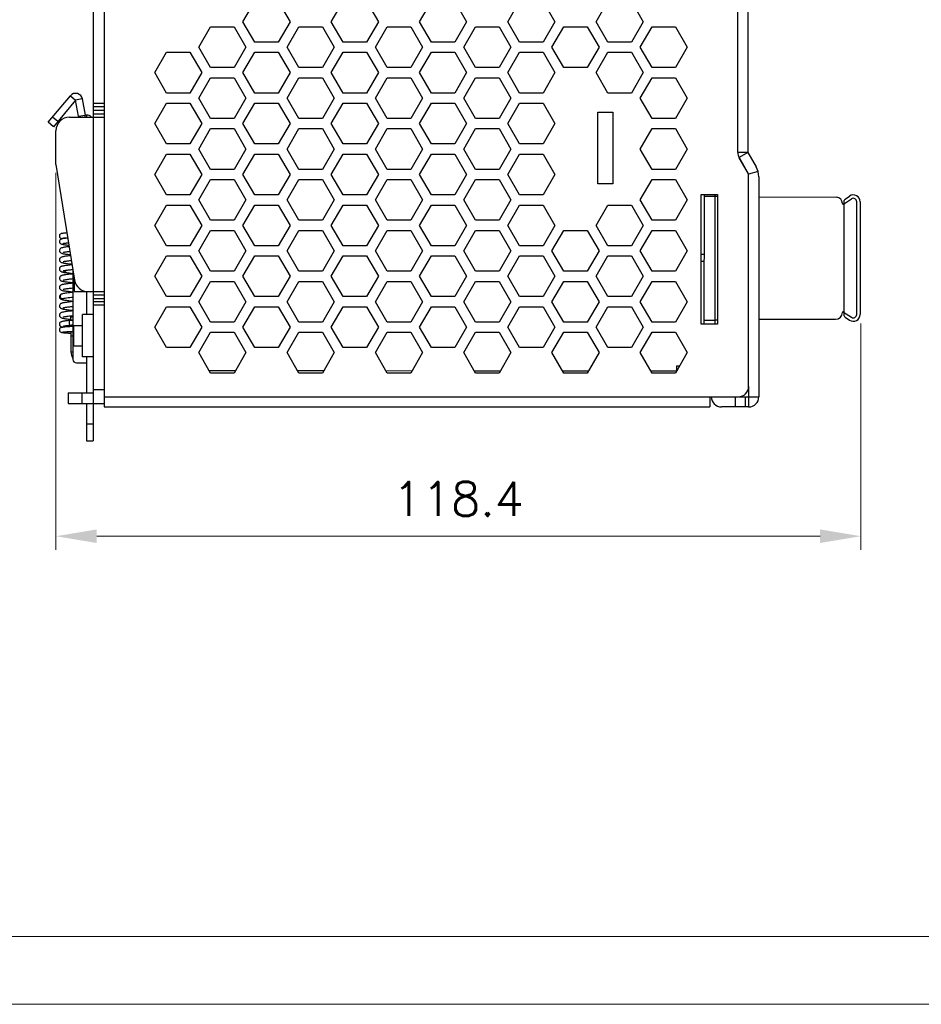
# Model space of a CAD drawing. Header units: millimetres. Extents: x 0 to 420, y 0 to 297.
# Tile 3 of 6: x 154 to 287, y 0 to 145. Entities that reach past the tile are written whole.
import ezdxf

# ---------------------------------------------------------------- set-up
doc = ezdxf.new("R2010")
doc.units = ezdxf.units.MM
doc.layers.get('0').update_dxf_attribs({"linetype": 'CONTINUOUS', "lineweight": 13})
doc.layers.get('Defpoints').update_dxf_attribs({"linetype": 'CONTINUOUS', "lineweight": 13})
doc.layers.add('Dimension', color=2, linetype='CONTINUOUS', lineweight=9)
doc.layers.add('Line', color=3, linetype='CONTINUOUS', lineweight=25)
doc.styles.get("Standard").update_dxf_attribs({"font": 'romans.shx'})
doc.dimstyles.new('yutana', dxfattribs={"dimtxt": 3.5, "dimasz": 3, "dimexe": 1, "dimexo": 0.6, "dimgap": 1.5, "dimtad": 1, "dimdec": 1, "dimzin": 0, "dimdsep": 46, "dimtxsty": 'Standard', "dimcen": 0, "dimadec": 0, "dimazin": 0, "dimtp": 0.01, "dimtm": 0.01, "dimtfac": 1, "dimtdec": 1, "dimtmove": 0, "dimatfit": 3, "dimfxl": 1, "dimtolj": 1, "dimtzin": 0, "dimlwd": 0, "dimlwe": 0, "dimarcsym": 0})

# ---------------------------------------------------------------- blocks, each defined once
blk = doc.blocks.new('*D6')
at = {"layer": 'Defpoints', "color": 0, "ltscale": 5}
for p in [(159.81, 123.7), (278.32, 101.49), (278.32, 68.96)]:
    blk.add_point(p, dxfattribs=at)
at = {"layer": 'Dimension', "color": 0, "lineweight": 0, "ltscale": 5}
for p, q in [((159.81, 122.5), (159.81, 66.96)), ((278.32, 100.29), (278.32, 66.96)), ((165.81, 68.96), (272.32, 68.96))]:
    blk.add_line(p, q, dxfattribs=at)
at = {"layer": 'Dimension', "color": 0, "ltscale": 5}
for points in [[(165.81, 69.96), (165.81, 67.96), (159.81, 68.96)], [(272.32, 69.96), (272.32, 67.96), (278.32, 68.96)]]:
    blk.add_solid(points, dxfattribs=at)
at = {"layer": 'Dimension', "color": 0, "ltscale": 5, "insert": (219.07, 74.46), "char_height": 5, "attachment_point": 5}
blk.add_mtext('\\A1;118.4', dxfattribs=at)

msp = doc.modelspace()

# ---------------------------------------------------------------- linework, layer by layer
at = {"ltscale": 5}
for points in [[(0, 0), (420, 0), (420, 297), (0, 297)], [(10, 10), (410, 10), (410, 287), (10, 287)]]:
    msp.add_lwpolyline(points, close=True, dxfattribs=at)
at = {"layer": 'Line', "color": 7}
for p, q in [((166.91, 207.5), (166.91, 88)), ((260.21, 125.5), (260.21, 171.6)), ((261.71, 171.6), (261.71, 125.5)), ((165.31, 166), (165.31, 130.7)), ((187.35, 144.75), (189.09, 147.75)), ((192.54, 147.75), (194.28, 144.75)), ((200.35, 144.75), (202.09, 147.75)), ((205.54, 147.75), (207.28, 144.75)), ((213.35, 144.75), (215.09, 147.75)), ((218.54, 147.75), (220.28, 144.75)), ((226.35, 144.75), (228.09, 147.75)), ((231.54, 147.75), (233.28, 144.75)), ((239.35, 144.75), (241.09, 147.75)), ((244.54, 147.75), (246.28, 144.75)), ((180.85, 141), (182.58, 144)), ((182.58, 144), (186.05, 144)), ((186.05, 144), (187.78, 141)), ((189.09, 141.75), (187.35, 144.75)), ((194.28, 144.75), (192.54, 141.75)), ((193.85, 141), (195.58, 144)), ((195.58, 144), (199.05, 144)), ((199.05, 144), (200.78, 141)), ((202.09, 141.75), (200.35, 144.75)), ((207.28, 144.75), (205.54, 141.75)), ((206.85, 141), (208.58, 144)), ((208.58, 144), (212.05, 144)), ((212.05, 144), (213.78, 141)), ((215.09, 141.75), (213.35, 144.75)), ((220.28, 144.75), (218.54, 141.75)), ((219.85, 141), (221.58, 144)), ((221.58, 144), (225.05, 144)), ((225.05, 144), (226.78, 141)), ((228.09, 141.75), (226.35, 144.75)), ((233.28, 144.75), (231.54, 141.75)), ((232.85, 141), (234.58, 144)), ((234.58, 144), (238.05, 144)), ((238.05, 144), (239.78, 141)), ((241.09, 141.75), (239.35, 144.75)), ((246.28, 144.75), (244.54, 141.75)), ((245.85, 141), (247.58, 144)), ((247.58, 144), (251.05, 144)), ((251.05, 144), (252.78, 141)), ((182.58, 138), (180.85, 141)), ((187.78, 141), (186.05, 138)), ((192.54, 141.75), (189.09, 141.75)), ((195.58, 138), (193.85, 141)), ((200.78, 141), (199.05, 138)), ((205.54, 141.75), (202.09, 141.75)), ((208.58, 138), (206.85, 141)), ((213.78, 141), (212.05, 138)), ((218.54, 141.75), (215.09, 141.75)), ((221.58, 138), (219.85, 141)), ((226.78, 141), (225.05, 138)), ((231.54, 141.75), (228.09, 141.75)), ((234.58, 138), (232.85, 141)), ((239.78, 141), (238.05, 138)), ((244.54, 141.75), (241.09, 141.75)), ((247.58, 138), (245.85, 141)), ((252.78, 141), (251.05, 138)), ((174.35, 137.25), (176.09, 140.25)), ((176.09, 140.25), (179.54, 140.25)), ((179.54, 140.25), (181.28, 137.25)), ((187.35, 137.25), (189.09, 140.25)), ((189.09, 140.25), (192.54, 140.25)), ((192.54, 140.25), (194.28, 137.25)), ((200.35, 137.25), (202.09, 140.25)), ((202.09, 140.25), (205.54, 140.25)), ((205.54, 140.25), (207.28, 137.25)), ((213.35, 137.25), (215.09, 140.25)), ((215.09, 140.25), (218.54, 140.25)), ((218.54, 140.25), (220.28, 137.25)), ((226.35, 137.25), (228.09, 140.25)), ((228.09, 140.25), (231.54, 140.25)), ((231.54, 140.25), (233.28, 137.25)), ((239.35, 137.25), (241.09, 140.25)), ((241.09, 140.25), (244.54, 140.25)), ((244.54, 140.25), (246.28, 137.25)), ((186.05, 138), (182.58, 138)), ((199.05, 138), (195.58, 138)), ((212.05, 138), (208.58, 138)), ((225.05, 138), (221.58, 138)), ((238.05, 138), (234.58, 138)), ((251.05, 138), (247.58, 138)), ((176.09, 134.25), (174.35, 137.25)), ((181.28, 137.25), (179.54, 134.25)), ((180.85, 133.5), (182.58, 136.5)), ((182.58, 136.5), (186.05, 136.5)), ((186.05, 136.5), (187.78, 133.5)), ((189.09, 134.25), (187.35, 137.25)), ((194.28, 137.25), (192.54, 134.25)), ((193.85, 133.5), (195.58, 136.5)), ((195.58, 136.5), (199.05, 136.5)), ((199.05, 136.5), (200.78, 133.5)), ((202.09, 134.25), (200.35, 137.25)), ((207.28, 137.25), (205.54, 134.25)), ((206.85, 133.5), (208.58, 136.5)), ((208.58, 136.5), (212.05, 136.5)), ((212.05, 136.5), (213.78, 133.5)), ((215.09, 134.25), (213.35, 137.25)), ((220.28, 137.25), (218.54, 134.25)), ((219.85, 133.5), (221.58, 136.5)), ((221.58, 136.5), (225.05, 136.5)), ((225.05, 136.5), (226.78, 133.5)), ((228.09, 134.25), (226.35, 137.25)), ((233.28, 137.25), (231.54, 134.25)), ((241.09, 134.25), (239.35, 137.25)), ((246.28, 137.25), (244.54, 134.25)), ((245.85, 133.5), (247.58, 136.5)), ((247.58, 136.5), (251.05, 136.5)), ((251.05, 136.5), (252.78, 133.5)), ((158.67, 129.94), (161.94, 133.84)), ((161.94, 133.84), (162.71, 133.2)), ((179.54, 134.25), (176.09, 134.25)), ((182.58, 130.5), (180.85, 133.5)), ((187.78, 133.5), (186.05, 130.5)), ((192.54, 134.25), (189.09, 134.25)), ((195.58, 130.5), (193.85, 133.5)), ((200.78, 133.5), (199.05, 130.5)), ((205.54, 134.25), (202.09, 134.25)), ((208.58, 130.5), (206.85, 133.5)), ((213.78, 133.5), (212.05, 130.5)), ((218.54, 134.25), (215.09, 134.25)), ((221.58, 130.5), (219.85, 133.5)), ((226.78, 133.5), (225.05, 130.5)), ((231.54, 134.25), (228.09, 134.25)), ((244.54, 134.25), (241.09, 134.25)), ((247.58, 130.5), (245.85, 133.5)), ((252.78, 133.5), (251.05, 130.5)), ((162.71, 133.2), (159.43, 129.29)), ((163.69, 133.37), (162.71, 133.2)), ((163.13, 130.83), (162.71, 133.2)), ((163.69, 133.37), (164.11, 131)), ((166.91, 132.7), (165.31, 132.7)), ((166.91, 132.2), (165.31, 132.2)), ((174.35, 129.75), (176.09, 132.75)), ((176.09, 132.75), (179.54, 132.75)), ((179.54, 132.75), (181.28, 129.75)), ((187.35, 129.75), (189.09, 132.75)), ((189.09, 132.75), (192.54, 132.75)), ((192.54, 132.75), (194.28, 129.75)), ((200.35, 129.75), (202.09, 132.75)), ((202.09, 132.75), (205.54, 132.75)), ((205.54, 132.75), (207.28, 129.75)), ((213.35, 129.75), (215.09, 132.75)), ((215.09, 132.75), (218.54, 132.75)), ((218.54, 132.75), (220.28, 129.75)), ((226.35, 129.75), (228.09, 132.75)), ((228.09, 132.75), (231.54, 132.75)), ((231.54, 132.75), (233.28, 129.75)), ((160.08, 130.06), (159.31, 130.7)), ((161.81, 130.7), (166.91, 130.7)), ((163.13, 130.83), (164.11, 131)), ((164.11, 130.7), (164.11, 131)), ((164.31, 131), (164.11, 131)), ((164.31, 131), (164.31, 130.7)), ((165.31, 131.7), (166.91, 131.7)), ((165.31, 131.2), (166.91, 131.2)), ((165.31, 130.7), (165.31, 105)), ((239.6, 131.45), (241.8, 131.45)), ((239.6, 120.85), (239.6, 131.45)), ((241.8, 131.45), (241.8, 120.85)), ((159.43, 129.29), (158.67, 129.94)), ((176.09, 126.75), (174.35, 129.75)), ((181.28, 129.75), (179.54, 126.75)), ((186.05, 130.5), (182.58, 130.5)), ((189.09, 126.75), (187.35, 129.75)), ((194.28, 129.75), (192.54, 126.75)), ((199.05, 130.5), (195.58, 130.5)), ((202.09, 126.75), (200.35, 129.75)), ((207.28, 129.75), (205.54, 126.75)), ((212.05, 130.5), (208.58, 130.5)), ((215.09, 126.75), (213.35, 129.75)), ((220.28, 129.75), (218.54, 126.75)), ((225.05, 130.5), (221.58, 130.5)), ((228.09, 126.75), (226.35, 129.75)), ((233.28, 129.75), (231.54, 126.75)), ((251.05, 130.5), (247.58, 130.5)), ((159.81, 123.7), (159.81, 128.7)), ((180.85, 126), (182.58, 129)), ((182.58, 129), (186.05, 129)), ((186.05, 129), (187.78, 126)), ((193.85, 126), (195.58, 129)), ((195.58, 129), (199.05, 129)), ((199.05, 129), (200.78, 126)), ((206.85, 126), (208.58, 129)), ((208.58, 129), (212.05, 129)), ((212.05, 129), (213.78, 126)), ((219.85, 126), (221.58, 129)), ((221.58, 129), (225.05, 129)), ((225.05, 129), (226.78, 126)), ((245.85, 126), (247.58, 129)), ((247.58, 129), (251.05, 129)), ((251.05, 129), (252.78, 126)), ((179.54, 126.75), (176.09, 126.75)), ((192.54, 126.75), (189.09, 126.75)), ((205.54, 126.75), (202.09, 126.75)), ((218.54, 126.75), (215.09, 126.75)), ((231.54, 126.75), (228.09, 126.75)), ((174.35, 122.25), (176.09, 125.25)), ((176.09, 125.25), (179.54, 125.25)), ((179.54, 125.25), (181.28, 122.25)), ((182.58, 123), (180.85, 126)), ((187.78, 126), (186.05, 123)), ((187.35, 122.25), (189.09, 125.25)), ((189.09, 125.25), (192.54, 125.25)), ((192.54, 125.25), (194.28, 122.25)), ((195.58, 123), (193.85, 126)), ((200.78, 126), (199.05, 123)), ((200.35, 122.25), (202.09, 125.25)), ((202.09, 125.25), (205.54, 125.25)), ((205.54, 125.25), (207.28, 122.25)), ((208.58, 123), (206.85, 126)), ((213.78, 126), (212.05, 123)), ((213.35, 122.25), (215.09, 125.25)), ((215.09, 125.25), (218.54, 125.25)), ((218.54, 125.25), (220.28, 122.25)), ((221.58, 123), (219.85, 126)), ((226.78, 126), (225.05, 123)), ((226.35, 122.25), (228.09, 125.25)), ((228.09, 125.25), (231.54, 125.25)), ((231.54, 125.25), (233.28, 122.25)), ((247.58, 123), (245.85, 126)), ((252.78, 126), (251.05, 123)), ((261.71, 125.5), (260.21, 125.5)), ((261.71, 125.5), (260.41, 124.76)), ((260.41, 124.76), (261.81, 122.3)), ((261.71, 125.5), (262.92, 123.39)), ((159.81, 123.7), (162.54, 106.68)), ((261.79, 122.32), (260.42, 124.71)), ((176.09, 119.25), (174.35, 122.25)), ((181.28, 122.25), (179.54, 119.25)), ((186.05, 123), (182.58, 123)), ((189.09, 119.25), (187.35, 122.25)), ((194.28, 122.25), (192.54, 119.25)), ((199.05, 123), (195.58, 123)), ((202.09, 119.25), (200.35, 122.25)), ((207.28, 122.25), (205.54, 119.25)), ((212.05, 123), (208.58, 123)), ((215.09, 119.25), (213.35, 122.25)), ((220.28, 122.25), (218.54, 119.25)), ((225.05, 123), (221.58, 123)), ((228.09, 119.25), (226.35, 122.25)), ((233.28, 122.25), (231.54, 119.25)), ((251.05, 123), (247.58, 123)), ((263.21, 122.67), (261.81, 122.3)), ((261.81, 122.3), (261.81, 122.22)), ((261.81, 91), (261.81, 122.22)), ((263.31, 121.9), (263.31, 89.5)), ((180.85, 118.5), (182.58, 121.5)), ((182.58, 121.5), (186.05, 121.5)), ((186.05, 121.5), (187.78, 118.5)), ((193.85, 118.5), (195.58, 121.5)), ((195.58, 121.5), (199.05, 121.5)), ((199.05, 121.5), (200.78, 118.5)), ((206.85, 118.5), (208.58, 121.5)), ((208.58, 121.5), (212.05, 121.5)), ((212.05, 121.5), (213.78, 118.5)), ((219.85, 118.5), (221.58, 121.5)), ((221.58, 121.5), (225.05, 121.5)), ((225.05, 121.5), (226.78, 118.5)), ((241.8, 120.85), (239.6, 120.85)), ((245.85, 118.5), (247.58, 121.5)), ((247.58, 121.5), (251.05, 121.5)), ((251.05, 121.5), (252.78, 118.5)), ((179.54, 119.25), (176.09, 119.25)), ((192.54, 119.25), (189.09, 119.25)), ((205.54, 119.25), (202.09, 119.25)), ((218.54, 119.25), (215.09, 119.25)), ((231.54, 119.25), (228.09, 119.25)), ((254.81, 119.3), (257.21, 119.3)), ((254.81, 100.2), (254.81, 119.3)), ((255.24, 119.3), (255.22, 100.2)), ((255.24, 119.04), (257.21, 119.04)), ((256.84, 119.3), (256.82, 100.2)), ((257.21, 119.3), (257.21, 100.2)), ((276, 118.63), (276.66, 119.07)), ((174.35, 114.75), (176.09, 117.75)), ((176.09, 117.75), (179.54, 117.75)), ((179.54, 117.75), (181.28, 114.75)), ((182.58, 115.5), (180.85, 118.5)), ((187.78, 118.5), (186.05, 115.5)), ((187.35, 114.75), (189.09, 117.75)), ((189.09, 117.75), (192.54, 117.75)), ((192.54, 117.75), (194.28, 114.75)), ((195.58, 115.5), (193.85, 118.5)), ((200.78, 118.5), (199.05, 115.5)), ((200.35, 114.75), (202.09, 117.75)), ((202.09, 117.75), (205.54, 117.75)), ((205.54, 117.75), (207.28, 114.75)), ((208.58, 115.5), (206.85, 118.5)), ((213.78, 118.5), (212.05, 115.5)), ((213.35, 114.75), (215.09, 117.75)), ((215.09, 117.75), (218.54, 117.75)), ((218.54, 117.75), (220.28, 114.75)), ((221.58, 115.5), (219.85, 118.5)), ((226.78, 118.5), (225.05, 115.5)), ((226.35, 114.75), (228.09, 117.75)), ((228.09, 117.75), (231.54, 117.75)), ((231.54, 117.75), (233.28, 114.75)), ((239.35, 114.75), (241.09, 117.75)), ((241.09, 117.75), (244.54, 117.75)), ((244.54, 117.75), (246.28, 114.75)), ((247.58, 115.5), (245.85, 118.5)), ((252.78, 118.5), (251.05, 115.5)), ((263.31, 118.93), (274.78, 118.92)), ((275.78, 117.88), (276.94, 118.65)), ((275.89, 101.44), (275.89, 118.4)), ((277.71, 118.24), (277.71, 101.62)), ((278.22, 118.24), (278.22, 101.62)), ((176.09, 111.75), (174.35, 114.75)), ((181.28, 114.75), (179.54, 111.75)), ((186.05, 115.5), (182.58, 115.5)), ((189.09, 111.75), (187.35, 114.75)), ((194.28, 114.75), (192.54, 111.75)), ((199.05, 115.5), (195.58, 115.5)), ((202.09, 111.75), (200.35, 114.75)), ((207.28, 114.75), (205.54, 111.75)), ((212.05, 115.5), (208.58, 115.5)), ((215.09, 111.75), (213.35, 114.75)), ((220.28, 114.75), (218.54, 111.75)), ((225.05, 115.5), (221.58, 115.5)), ((228.09, 111.75), (226.35, 114.75)), ((233.28, 114.75), (231.54, 111.75)), ((241.09, 111.75), (239.35, 114.75)), ((246.28, 114.75), (244.54, 111.75)), ((251.05, 115.5), (247.58, 115.5)), ((161.43, 113.62), (161.28, 113.61)), ((180.85, 111), (182.58, 114)), ((182.58, 114), (186.05, 114)), ((186.05, 114), (187.78, 111)), ((193.85, 111), (195.58, 114)), ((195.58, 114), (199.05, 114)), ((199.05, 114), (200.78, 111)), ((206.85, 111), (208.58, 114)), ((208.58, 114), (212.05, 114)), ((212.05, 114), (213.78, 111)), ((219.85, 111), (221.58, 114)), ((221.58, 114), (225.05, 114)), ((225.05, 114), (226.78, 111)), ((232.85, 111), (234.58, 114)), ((234.58, 114), (238.05, 114)), ((238.05, 114), (239.78, 111)), ((245.85, 111), (247.58, 114)), ((247.58, 114), (251.05, 114)), ((251.05, 114), (252.78, 111)), ((179.54, 111.75), (176.09, 111.75)), ((192.54, 111.75), (189.09, 111.75)), ((205.54, 111.75), (202.09, 111.75)), ((218.54, 111.75), (215.09, 111.75)), ((231.54, 111.75), (228.09, 111.75)), ((244.54, 111.75), (241.09, 111.75)), ((174.35, 107.25), (176.09, 110.25)), ((176.09, 110.25), (179.54, 110.25)), ((179.54, 110.25), (181.28, 107.25)), ((182.58, 108), (180.85, 111)), ((187.78, 111), (186.05, 108)), ((187.35, 107.25), (189.09, 110.25)), ((189.09, 110.25), (192.54, 110.25)), ((192.54, 110.25), (194.28, 107.25)), ((195.58, 108), (193.85, 111)), ((200.78, 111), (199.05, 108)), ((200.35, 107.25), (202.09, 110.25)), ((202.09, 110.25), (205.54, 110.25)), ((205.54, 110.25), (207.28, 107.25)), ((208.58, 108), (206.85, 111)), ((213.78, 111), (212.05, 108)), ((213.35, 107.25), (215.09, 110.25)), ((215.09, 110.25), (218.54, 110.25)), ((218.54, 110.25), (220.28, 107.25)), ((221.58, 108), (219.85, 111)), ((226.78, 111), (225.05, 108)), ((226.35, 107.25), (228.09, 110.25)), ((228.09, 110.25), (231.54, 110.25)), ((231.54, 110.25), (233.28, 107.25)), ((234.58, 108), (232.85, 111)), ((239.78, 111), (238.05, 108)), ((239.35, 107.25), (241.09, 110.25)), ((241.09, 110.25), (244.54, 110.25)), ((244.54, 110.25), (246.28, 107.25)), ((247.58, 108), (245.85, 111)), ((252.78, 111), (251.05, 108)), ((255.23, 110.44), (254.81, 110.44)), ((255.23, 109.44), (254.81, 109.44)), ((160.91, 107.86), (160.91, 107.86)), ((162.31, 108.12), (162.31, 95)), ((186.05, 108), (182.58, 108)), ((199.05, 108), (195.58, 108)), ((212.05, 108), (208.58, 108)), ((225.05, 108), (221.58, 108)), ((238.05, 108), (234.58, 108)), ((251.05, 108), (247.58, 108)), ((162.31, 106.24), (162.1, 106.21)), ((162.15, 106.88), (162.31, 106.9)), ((162.51, 106.87), (162.51, 105)), ((176.09, 104.25), (174.35, 107.25)), ((181.28, 107.25), (179.54, 104.25)), ((180.85, 103.5), (182.58, 106.5)), ((182.58, 106.5), (186.05, 106.5)), ((186.05, 106.5), (187.78, 103.5)), ((189.09, 104.25), (187.35, 107.25)), ((194.28, 107.25), (192.54, 104.25)), ((193.85, 103.5), (195.58, 106.5)), ((195.58, 106.5), (199.05, 106.5)), ((199.05, 106.5), (200.78, 103.5)), ((202.09, 104.25), (200.35, 107.25)), ((207.28, 107.25), (205.54, 104.25)), ((206.85, 103.5), (208.58, 106.5)), ((208.58, 106.5), (212.05, 106.5)), ((212.05, 106.5), (213.78, 103.5)), ((215.09, 104.25), (213.35, 107.25)), ((220.28, 107.25), (218.54, 104.25)), ((219.85, 103.5), (221.58, 106.5)), ((221.58, 106.5), (225.05, 106.5)), ((225.05, 106.5), (226.78, 103.5)), ((228.09, 104.25), (226.35, 107.25)), ((233.28, 107.25), (231.54, 104.25)), ((232.85, 103.5), (234.58, 106.5)), ((234.58, 106.5), (238.05, 106.5)), ((238.05, 106.5), (239.78, 103.5)), ((241.09, 104.25), (239.35, 107.25)), ((246.28, 107.25), (244.54, 104.25)), ((245.85, 103.5), (247.58, 106.5)), ((247.58, 106.5), (251.05, 106.5)), ((251.05, 106.5), (252.78, 103.5)), ((160.66, 104.63), (160.66, 104.63)), ((162.31, 104.88), (162.06, 104.85)), ((162.12, 105.52), (162.31, 105.54)), ((162.51, 105), (164.52, 105)), ((163.84, 105.14), (163.84, 105)), ((164.31, 105), (164.31, 101.6)), ((164.52, 105), (166.91, 105)), ((165.31, 105), (165.31, 83)), ((165.31, 104.5), (166.91, 104.5)), ((160.86, 103.97), (160.86, 103.97)), ((162.31, 103.52), (162.07, 103.49)), ((165.31, 104), (166.91, 104)), ((166.91, 103.5), (165.31, 103.5)), ((166.91, 103), (165.31, 103)), ((179.54, 104.25), (176.09, 104.25)), ((182.58, 100.5), (180.85, 103.5)), ((187.78, 103.5), (186.05, 100.5)), ((192.54, 104.25), (189.09, 104.25)), ((195.58, 100.5), (193.85, 103.5)), ((200.78, 103.5), (199.05, 100.5)), ((205.54, 104.25), (202.09, 104.25)), ((208.58, 100.5), (206.85, 103.5)), ((213.78, 103.5), (212.05, 100.5)), ((218.54, 104.25), (215.09, 104.25)), ((221.58, 100.5), (219.85, 103.5)), ((226.78, 103.5), (225.05, 100.5)), ((231.54, 104.25), (228.09, 104.25)), ((234.58, 100.5), (232.85, 103.5)), ((239.78, 103.5), (238.05, 100.5)), ((244.54, 104.25), (241.09, 104.25)), ((247.58, 100.5), (245.85, 103.5)), ((252.78, 103.5), (251.05, 100.5)), ((162.31, 102.16), (162.08, 102.13)), ((163.71, 95.4), (163.71, 101.6)), ((165.31, 101.6), (163.71, 101.6)), ((174.35, 99.75), (176.09, 102.75)), ((176.09, 102.75), (179.54, 102.75)), ((179.54, 102.75), (181.28, 99.75)), ((187.35, 99.75), (189.09, 102.75)), ((189.09, 102.75), (192.54, 102.75)), ((192.54, 102.75), (194.28, 99.75)), ((200.35, 99.75), (202.09, 102.75)), ((202.09, 102.75), (205.54, 102.75)), ((205.54, 102.75), (207.28, 99.75)), ((213.35, 99.75), (215.09, 102.75)), ((215.09, 102.75), (218.54, 102.75)), ((218.54, 102.75), (220.28, 99.75)), ((226.35, 99.75), (228.09, 102.75)), ((228.09, 102.75), (231.54, 102.75)), ((231.54, 102.75), (233.28, 99.75)), ((239.35, 99.75), (241.09, 102.75)), ((241.09, 102.75), (244.54, 102.75)), ((244.54, 102.75), (246.28, 99.75)), ((275.78, 101.98), (276.94, 101.21)), ((161.87, 100.92), (162.01, 100.91)), ((162.07, 100.77), (161.88, 100.75)), ((161.96, 101.42), (162.15, 101.44)), ((162.01, 100.76), (162.01, 101.3)), ((162.01, 101.3), (162.31, 101.3)), ((162.01, 100.8), (162.31, 100.8)), ((162.31, 100.8), (162.07, 100.77)), ((162.15, 101.44), (162.31, 101.46)), ((186.05, 100.5), (182.58, 100.5)), ((199.05, 100.5), (195.58, 100.5)), ((212.05, 100.5), (208.58, 100.5)), ((225.05, 100.5), (221.58, 100.5)), ((238.05, 100.5), (234.58, 100.5)), ((251.05, 100.5), (247.58, 100.5)), ((257.21, 100.2), (254.81, 100.2)), ((256.82, 100.74), (255.22, 100.74)), ((256.82, 100.84), (257.21, 100.84)), ((263.31, 100.93), (274.62, 100.93)), ((276, 101.23), (276.66, 100.79)), ((161.81, 99.12), (162.01, 99.13)), ((162.01, 99.83), (162.01, 100.05)), ((162.01, 99.13), (162.01, 96.1)), ((162.31, 99.85), (162.09, 99.84)), ((162.41, 100), (162.41, 97)), ((162.41, 100), (163.71, 100)), ((176.09, 96.75), (174.35, 99.75)), ((181.28, 99.75), (179.54, 96.75)), ((180.85, 96), (182.58, 99)), ((182.58, 99), (186.05, 99)), ((186.05, 99), (187.78, 96)), ((189.09, 96.75), (187.35, 99.75)), ((194.28, 99.75), (192.54, 96.75)), ((193.85, 96), (195.58, 99)), ((195.58, 99), (199.05, 99)), ((199.05, 99), (200.78, 96)), ((202.09, 96.75), (200.35, 99.75)), ((207.28, 99.75), (205.54, 96.75)), ((206.85, 96), (208.58, 99)), ((208.58, 99), (212.05, 99)), ((212.05, 99), (213.78, 96)), ((215.09, 96.75), (213.35, 99.75)), ((220.28, 99.75), (218.54, 96.75)), ((219.85, 96), (221.58, 99)), ((221.58, 99), (225.05, 99)), ((225.05, 99), (226.78, 96)), ((228.09, 96.75), (226.35, 99.75)), ((233.28, 99.75), (231.54, 96.75)), ((232.85, 96), (234.58, 99)), ((234.58, 99), (238.05, 99)), ((238.05, 99), (239.78, 96)), ((241.09, 96.75), (239.35, 99.75)), ((246.28, 99.75), (244.54, 96.75)), ((245.85, 96), (247.58, 99)), ((247.58, 99), (251.05, 99)), ((251.05, 99), (252.78, 96)), ((162.01, 98.5), (162.31, 98.5)), ((162.01, 96.1), (162.31, 96.1)), ((162.41, 97), (163.71, 97)), ((179.54, 96.75), (176.09, 96.75)), ((182.58, 93), (180.85, 96)), ((187.78, 96), (186.05, 93)), ((192.54, 96.75), (189.09, 96.75)), ((195.58, 93), (193.85, 96)), ((200.78, 96), (199.05, 93)), ((205.54, 96.75), (202.09, 96.75)), ((208.58, 93), (206.85, 96)), ((213.78, 96), (212.05, 93)), ((218.54, 96.75), (215.09, 96.75)), ((221.58, 93), (219.85, 96)), ((226.78, 96), (225.05, 93)), ((231.54, 96.75), (228.09, 96.75)), ((234.58, 93), (232.85, 96)), ((239.78, 96), (238.05, 93)), ((244.54, 96.75), (241.09, 96.75)), ((247.58, 93), (245.85, 96)), ((252.78, 96), (251.05, 93)), ((162.81, 94.5), (164.31, 94.5)), ((165.31, 95.4), (163.71, 95.4)), ((164.31, 95.4), (164.31, 90.1)), ((182.36, 93.38), (186.26, 93.37)), ((186.05, 93), (182.58, 93)), ((195.37, 93.36), (199.25, 93.36)), ((199.05, 93), (195.58, 93)), ((208.38, 93.35), (212.24, 93.34)), ((212.05, 93), (208.58, 93)), ((221.39, 93.33), (225.23, 93.33)), ((225.05, 93), (221.58, 93)), ((234.4, 93.31), (238.22, 93.31)), ((238.05, 93), (234.58, 93)), ((247.41, 93.3), (251.22, 93.3)), ((251.05, 93), (247.58, 93)), ((251.21, 94), (251.21, 93.29)), ((251.62, 94), (251.21, 94)), ((161.61, 90.1), (161.61, 88.5)), ((161.61, 90.1), (165.31, 90.1)), ((163.61, 90.1), (163.61, 88.5)), ((166.91, 90.5), (165.31, 90.5)), ((261.81, 91), (261.81, 88)), ((161.61, 88.5), (166.91, 88.5)), ((164.31, 88.5), (164.31, 83)), ((166.91, 89.5), (260.31, 89.5)), ((256.11, 89.5), (256.11, 88)), ((259.81, 89.5), (259.81, 88)), ((260.43, 89.5), (263.31, 89.5)), ((261.31, 89.5), (261.31, 88)), ((166.91, 88), (256.11, 88)), ((261.81, 88), (257.81, 88)), ((164.31, 85.5), (165.31, 85.5)), ((164.31, 83), (165.31, 83))]:
    msp.add_line(p, q, dxfattribs=at)
for points in [[(161.28, 113.61), (161.17, 113.61), (161.07, 113.6), (160.98, 113.59), (160.9, 113.58), (160.83, 113.57), (160.77, 113.57), (160.72, 113.56), (160.67, 113.55), (160.63, 113.54), (160.58, 113.53), (160.53, 113.51), (160.46, 113.47), (160.4, 113.41), (160.35, 113.34), (160.32, 113.26), (160.31, 113.18)], [(160.31, 113.18), (160.32, 113.1), (160.35, 113.01), (160.4, 112.94), (160.47, 112.88), (160.53, 112.85), (160.58, 112.83), (160.62, 112.82), (160.67, 112.81), (160.71, 112.8), (160.77, 112.79), (160.77, 112.79)], [(161.55, 112.89), (161.54, 112.88), (161.4, 112.87), (161.27, 112.86), (161.15, 112.84), (161.04, 112.83), (160.95, 112.82), (160.86, 112.81), (160.79, 112.79), (160.72, 112.78), (160.66, 112.76), (160.6, 112.74), (160.54, 112.72), (160.48, 112.68), (160.41, 112.63), (160.36, 112.55), (160.32, 112.45), (160.31, 112.37)], [(160.31, 112.37), (160.32, 112.3), (160.35, 112.2), (160.41, 112.13), (160.47, 112.07), (160.54, 112.03), (160.6, 112), (160.66, 111.98), (160.73, 111.96), (160.8, 111.95), (160.89, 111.93), (160.99, 111.91), (161.1, 111.9), (161.22, 111.88), (161.35, 111.86), (161.5, 111.84), (161.66, 111.83), (161.72, 111.82)], [(160.79, 112.86), (160.79, 112.86), (160.79, 112.86), (160.8, 112.86), (160.83, 112.87), (160.85, 112.87), (160.89, 112.88), (160.93, 112.88), (160.99, 112.89), (161.04, 112.89), (161.11, 112.9), (161.18, 112.91), (161.26, 112.91), (161.35, 112.92), (161.44, 112.93), (161.54, 112.93)], [(160.84, 112.09), (160.84, 112.09), (160.84, 112.09), (160.86, 112.09), (160.9, 112.1), (160.95, 112.11), (161, 112.12), (161.07, 112.13), (161.16, 112.14), (161.25, 112.15), (161.35, 112.16), (161.46, 112.18), (161.58, 112.19), (161.66, 112.19)], [(161.75, 111.62), (161.7, 111.61), (161.52, 111.59), (161.35, 111.57), (161.2, 111.55), (161.07, 111.52), (160.95, 111.5), (160.85, 111.48), (160.76, 111.46), (160.68, 111.44), (160.61, 111.42), (160.55, 111.39), (160.48, 111.35), (160.41, 111.29), (160.36, 111.22), (160.32, 111.12), (160.31, 111.04)], [(160.31, 111.04), (160.32, 110.96), (160.35, 110.86), (160.41, 110.78), (160.48, 110.73), (160.54, 110.69), (160.6, 110.66), (160.67, 110.64), (160.74, 110.62), (160.81, 110.6), (160.9, 110.58), (161, 110.56), (161.11, 110.54), (161.23, 110.52), (161.36, 110.51), (161.51, 110.49), (161.66, 110.47), (161.84, 110.45), (161.94, 110.44)], [(161.97, 110.28), (161.86, 110.27), (161.68, 110.25), (161.5, 110.23), (161.35, 110.21), (161.2, 110.19), (161.07, 110.17), (160.96, 110.15), (160.86, 110.13), (160.77, 110.11), (160.69, 110.08), (160.62, 110.06), (160.55, 110.03), (160.48, 109.99), (160.41, 109.93), (160.35, 109.85), (160.32, 109.75), (160.31, 109.68)], [(160.86, 110.77), (160.86, 110.77), (160.87, 110.77), (160.9, 110.78), (160.95, 110.79), (161, 110.81), (161.08, 110.82), (161.16, 110.83), (161.26, 110.85), (161.37, 110.87), (161.49, 110.88), (161.63, 110.9), (161.77, 110.92), (161.86, 110.93)], [(160.31, 109.68), (160.32, 109.6), (160.35, 109.51), (160.41, 109.43), (160.47, 109.37), (160.54, 109.33), (160.6, 109.3), (160.66, 109.28), (160.73, 109.26), (160.81, 109.24), (160.89, 109.22), (160.99, 109.2), (161.1, 109.18), (161.23, 109.16), (161.37, 109.14), (161.53, 109.12), (161.7, 109.1), (161.89, 109.08), (162.1, 109.06), (162.16, 109.05)], [(162.18, 108.94), (162.07, 108.93), (161.87, 108.91), (161.67, 108.89), (161.49, 108.86), (161.33, 108.84), (161.19, 108.82), (161.06, 108.8), (160.95, 108.78), (160.85, 108.76), (160.76, 108.75), (160.69, 108.72), (160.62, 108.7), (160.55, 108.67), (160.48, 108.63), (160.41, 108.57), (160.35, 108.49), (160.32, 108.39), (160.31, 108.32)], [(160.86, 109.41), (160.86, 109.41), (160.87, 109.41), (160.89, 109.42), (160.94, 109.43), (160.99, 109.44), (161.06, 109.46), (161.14, 109.47), (161.23, 109.49), (161.34, 109.5), (161.46, 109.52), (161.58, 109.53), (161.72, 109.55), (161.87, 109.57), (162.04, 109.59), (162.08, 109.59)], [(160.31, 108.32), (160.32, 108.25), (160.35, 108.16), (160.4, 108.08), (160.46, 108.02), (160.52, 107.98), (160.58, 107.95), (160.64, 107.93), (160.7, 107.91), (160.77, 107.89), (160.84, 107.87), (160.91, 107.86)], [(162.31, 107.6), (162.19, 107.58), (162.01, 107.56), (161.84, 107.55), (161.67, 107.53), (161.51, 107.51), (161.36, 107.49), (161.22, 107.47), (161.08, 107.45), (160.97, 107.43), (160.86, 107.41), (160.77, 107.39), (160.69, 107.37), (160.62, 107.34), (160.55, 107.31), (160.48, 107.27), (160.41, 107.21), (160.36, 107.13), (160.32, 107.04), (160.31, 106.96)], [(160.86, 108.05), (160.86, 108.05), (160.88, 108.05), (160.91, 108.06), (160.96, 108.08), (161.02, 108.09), (161.09, 108.1), (161.18, 108.12), (161.27, 108.13), (161.38, 108.15), (161.5, 108.16), (161.63, 108.18), (161.76, 108.2), (161.91, 108.21), (162.06, 108.23), (162.23, 108.25), (162.29, 108.25)], [(160.91, 107.86), (161.03, 107.83), (161.18, 107.81), (161.34, 107.79), (161.51, 107.77), (161.69, 107.74), (161.87, 107.72), (162.06, 107.7), (162.31, 107.68)], [(160.31, 106.96), (160.32, 106.88), (160.36, 106.78), (160.42, 106.7), (160.48, 106.64), (160.55, 106.6), (160.61, 106.57), (160.68, 106.55), (160.75, 106.53), (160.84, 106.51), (160.93, 106.49), (161.04, 106.47), (161.16, 106.45), (161.29, 106.44), (161.44, 106.42), (161.59, 106.4), (161.76, 106.38), (161.94, 106.36), (162.13, 106.34), (162.31, 106.32)], [(162.1, 106.21), (161.9, 106.19), (161.71, 106.17), (161.54, 106.15), (161.38, 106.13), (161.24, 106.11), (161.11, 106.09), (161, 106.07), (160.9, 106.06), (160.81, 106.04), (160.74, 106.02), (160.67, 106), (160.6, 105.98), (160.54, 105.95), (160.47, 105.91), (160.41, 105.85), (160.35, 105.77), (160.32, 105.67), (160.31, 105.6)], [(160.86, 106.69), (160.86, 106.69), (160.87, 106.69), (160.9, 106.7), (160.95, 106.71), (161, 106.73), (161.07, 106.74), (161.15, 106.75), (161.25, 106.77), (161.35, 106.78), (161.46, 106.8), (161.58, 106.81), (161.71, 106.83), (161.85, 106.85), (162, 106.86), (162.15, 106.88)], [(160.31, 105.6), (160.32, 105.53), (160.35, 105.43), (160.41, 105.35), (160.47, 105.29), (160.54, 105.25), (160.6, 105.22), (160.67, 105.19), (160.74, 105.17), (160.83, 105.15), (160.92, 105.13), (161.03, 105.12), (161.15, 105.1), (161.28, 105.08), (161.43, 105.06), (161.59, 105.04), (161.77, 105.02), (161.96, 104.99), (162.17, 104.97), (162.31, 104.96)], [(160.66, 104.63), (160.6, 104.62), (160.54, 104.59), (160.48, 104.55), (160.41, 104.49), (160.36, 104.41), (160.32, 104.31), (160.31, 104.24)], [(162.06, 104.85), (161.84, 104.83), (161.62, 104.8), (161.42, 104.78), (161.23, 104.75), (161.05, 104.72), (160.9, 104.69), (160.76, 104.66), (160.66, 104.63)], [(160.86, 105.33), (160.86, 105.33), (160.87, 105.33), (160.91, 105.34), (160.96, 105.36), (161.02, 105.37), (161.1, 105.38), (161.18, 105.4), (161.29, 105.41), (161.4, 105.43), (161.52, 105.45), (161.66, 105.46), (161.8, 105.48), (161.96, 105.5), (162.12, 105.52)], [(160.31, 104.24), (160.32, 104.16), (160.35, 104.06), (160.41, 103.98), (160.48, 103.92), (160.54, 103.88), (160.61, 103.86), (160.68, 103.83), (160.76, 103.81), (160.84, 103.79), (160.94, 103.77), (161.06, 103.75), (161.2, 103.73), (161.35, 103.71), (161.52, 103.68), (161.71, 103.66), (161.91, 103.64), (162.12, 103.62), (162.31, 103.6)], [(162.07, 103.49), (161.87, 103.47), (161.69, 103.45), (161.52, 103.43), (161.36, 103.41), (161.23, 103.39), (161.1, 103.37), (161, 103.35), (160.9, 103.33), (160.81, 103.32), (160.74, 103.3), (160.67, 103.28), (160.6, 103.26), (160.54, 103.23), (160.48, 103.19), (160.41, 103.13), (160.36, 103.05), (160.32, 102.95), (160.31, 102.88)], [(160.86, 103.97), (160.91, 103.98), (161.01, 104.01), (161.16, 104.03), (161.36, 104.07), (161.6, 104.1), (161.85, 104.13), (162.12, 104.16), (162.31, 104.18)], [(160.87, 103.97), (160.86, 103.97), (160.86, 103.97)], [(160.31, 102.88), (160.32, 102.81), (160.35, 102.71), (160.41, 102.63), (160.47, 102.57), (160.53, 102.53), (160.59, 102.5), (160.65, 102.48), (160.72, 102.46), (160.79, 102.44), (160.87, 102.43), (160.95, 102.41), (161.05, 102.39), (161.17, 102.37), (161.29, 102.35), (161.43, 102.34), (161.58, 102.32), (161.75, 102.3), (161.93, 102.28), (162.12, 102.26), (162.31, 102.24)], [(162.08, 102.13), (161.88, 102.11), (161.68, 102.09), (161.5, 102.07), (161.33, 102.04), (161.18, 102.02), (161.05, 102), (160.93, 101.98), (160.83, 101.96), (160.75, 101.94), (160.67, 101.92), (160.61, 101.9), (160.54, 101.87), (160.47, 101.83), (160.41, 101.77), (160.35, 101.69), (160.32, 101.59), (160.31, 101.52)], [(160.86, 102.61), (160.86, 102.61), (160.87, 102.61), (160.9, 102.62), (160.94, 102.63), (160.99, 102.64), (161.05, 102.66), (161.13, 102.67), (161.22, 102.68), (161.32, 102.7), (161.43, 102.71), (161.56, 102.73), (161.69, 102.75), (161.83, 102.76), (161.99, 102.78), (162.15, 102.8), (162.31, 102.82)], [(160.31, 101.52), (160.32, 101.44), (160.35, 101.35), (160.41, 101.26), (160.47, 101.21), (160.54, 101.17), (160.6, 101.14), (160.66, 101.12), (160.73, 101.1), (160.81, 101.08), (160.89, 101.06), (160.99, 101.04), (161.1, 101.02), (161.22, 101), (161.36, 100.99), (161.51, 100.97), (161.68, 100.95), (161.87, 100.92)], [(161.88, 100.75), (161.75, 100.73), (161.59, 100.72), (161.45, 100.7), (161.32, 100.68), (161.2, 100.67), (161.1, 100.65), (161, 100.64), (160.91, 100.62), (160.83, 100.61), (160.76, 100.59), (160.7, 100.57), (160.64, 100.56), (160.58, 100.54), (160.52, 100.51), (160.46, 100.47), (160.4, 100.42), (160.35, 100.34), (160.32, 100.25), (160.31, 100.17)], [(160.31, 100.17), (160.32, 100.1), (160.35, 100.01), (160.41, 99.93), (160.47, 99.87), (160.54, 99.83), (160.61, 99.8), (160.68, 99.78), (160.75, 99.76), (160.82, 99.75)], [(160.86, 101.25), (160.86, 101.25), (160.88, 101.25), (160.91, 101.26), (160.96, 101.28), (161.03, 101.29), (161.12, 101.31), (161.22, 101.32), (161.34, 101.34), (161.47, 101.36), (161.61, 101.38), (161.78, 101.4), (161.96, 101.42)], [(161.9, 100.05), (162.12, 100.08), (162.31, 100.1)], [(162.09, 99.84), (161.93, 99.83), (161.78, 99.82), (161.64, 99.81), (161.51, 99.8), (161.38, 99.8), (161.27, 99.79), (161.16, 99.78), (161.07, 99.77), (160.98, 99.76), (160.9, 99.76), (160.84, 99.75), (160.77, 99.74), (160.72, 99.73), (160.67, 99.72), (160.63, 99.71), (160.58, 99.7), (160.53, 99.68), (160.46, 99.64), (160.4, 99.59), (160.35, 99.51), (160.32, 99.42), (160.31, 99.35)], [(160.31, 99.35), (160.32, 99.28), (160.35, 99.19), (160.4, 99.11), (160.46, 99.06), (160.52, 99.02), (160.58, 99), (160.62, 98.99), (160.67, 98.98), (160.71, 98.97), (160.76, 98.96), (160.82, 98.96), (160.88, 98.95), (160.95, 98.94), (161.03, 98.93), (161.12, 98.93), (161.21, 98.92), (161.32, 98.91), (161.43, 98.9), (161.55, 98.9), (161.67, 98.89), (161.81, 98.88), (162.01, 98.87)], [(160.79, 99.04), (160.79, 99.04), (160.79, 99.04), (160.8, 99.04), (160.83, 99.04), (160.86, 99.05), (160.89, 99.05), (160.94, 99.06), (160.99, 99.06), (161.05, 99.07), (161.12, 99.07), (161.19, 99.08), (161.28, 99.09), (161.37, 99.09), (161.47, 99.1), (161.58, 99.11), (161.69, 99.11), (161.81, 99.12)], [(160.85, 99.89), (160.85, 99.89), (160.85, 99.89), (160.87, 99.9), (160.9, 99.91), (160.94, 99.92), (161, 99.93), (161.07, 99.94), (161.14, 99.95), (161.23, 99.97), (161.32, 99.98), (161.43, 100), (161.54, 100.01), (161.66, 100.02), (161.79, 100.04), (161.9, 100.05)], [(162.01, 99.13), (162.22, 99.14), (162.31, 99.15)]]:
    msp.add_lwpolyline(points, dxfattribs=at)
for centre, radius, start, end in [((162.71, 133.2), 1, 10, 140), ((161.81, 128.7), 2, 90, 180), ((164.11, 131), 1, 190, 197.715), ((164.31, 130), 1, 44.4906, 90), ((261.71, 125.5), 1.5, 180, 209.7449), ((261.81, 125.5), 1.6, 180, 209.7449), ((260.31, 121.9), 3, 0, 29.7449), ((261.61, 122.22), 0.2, 0, 29.7449), ((277.22, 118.23), 1.01, 0.4927, 123.6368), ((274.62, 117.93), 1, 1.4565, 80.6161), ((275.72, 117.96), 0.1, 181.4565, 309.6426), ((276.14, 118.42), 0.25, 123.794, 184.4987), ((277.22, 118.24), 0.498, 0, 123.8907), ((164.52, 107), 2, 189.1142, 270), ((274.62, 101.93), 1, 270, 358.5435), ((275.72, 101.9), 0.1, 50.3574, 178.5435), ((277.22, 101.63), 1.01, 236.3632, 359.5073), ((277.22, 101.62), 0.498, 236.1093, 0), ((276.14, 101.44), 0.25, 180, 236.206), ((163.61, 96.1), 1.6, 180, 216), ((162.81, 95), 0.5, 180, 270), ((260.31, 91), 1.5, 270, 0), ((257.81, 89.5), 1.5, 180, 270), ((261.81, 89.5), 1.5, 270, 0)]:
    msp.add_arc(centre, radius, start, end, dxfattribs=at)
for points, knots in [([(160.91, 107.86), (160.92, 107.86), (160.94, 107.85), (161.01, 107.85), (161.09, 107.88), (161.16, 107.93), (161.22, 108.01), (161.25, 108.08), (161.25, 108.12), (161.26, 108.13)], [0, 0, 0, 0, 0.005084, 0.0907653, 0.1776168, 0.2675179, 0.3614697, 0.4588144, 0.4856293, 0.4856293, 0.4856293, 0.4856293]), ([(160.66, 104.63), (160.64, 104.63), (160.6, 104.61), (160.53, 104.57), (160.47, 104.49), (160.43, 104.4), (160.42, 104.33), (160.42, 104.3)], [0, 0, 0, 0, 0.0422442, 0.1387252, 0.2365213, 0.3353767, 0.434757, 0.434757, 0.434757, 0.434757]), ([(160.42, 104.3), (160.42, 104.27), (160.43, 104.2), (160.47, 104.11), (160.53, 104.03), (160.61, 103.98), (160.71, 103.95), (160.79, 103.95), (160.84, 103.96), (160.86, 103.97)], [0, 0, 0, 0, 0.0993803, 0.1982357, 0.2960317, 0.3925127, 0.4880543, 0.5832748, 0.6466164, 0.6466164, 0.6466164, 0.6466164]), ([(161.88, 100.75), (161.88, 100.75), (161.86, 100.75), (161.82, 100.72), (161.79, 100.66), (161.76, 100.59), (161.75, 100.5), (161.74, 100.43), (161.74, 100.4)], [0, 0, 0, 0, 0.0148813, 0.0645638, 0.1290313, 0.2094464, 0.3017884, 0.4003945, 0.4003945, 0.4003945, 0.4003945]), ([(161.74, 100.4), (161.74, 100.37), (161.75, 100.3), (161.76, 100.22), (161.79, 100.14), (161.82, 100.08), (161.86, 100.05), (161.89, 100.05), (161.9, 100.05)], [0, 0, 0, 0, 0.0986061, 0.190948, 0.2713632, 0.3358306, 0.3855132, 0.4137917, 0.4137917, 0.4137917, 0.4137917])]:
    msp.add_open_spline(points, degree=3, knots=knots, dxfattribs=at)

# ---------------------------------------------------------------- dimensions: what is measured, and where the dimension line sits
at = {"layer": 'Dimension', "color": 7}
dim = msp.add_linear_dim(base=(278.32, 68.96), p1=(159.81, 123.7), p2=(278.32, 101.49), text='118.4', dimstyle='yutana', override={"dimscale": 2, "dimtxt": 2.5, "dimasz": 3}, dxfattribs=at)
dim.commit()
dim.dimension.update_dxf_attribs({"geometry": '*D6', "text_midpoint": (219.07, 74.46)})

doc.saveas('drawing.dxf')
